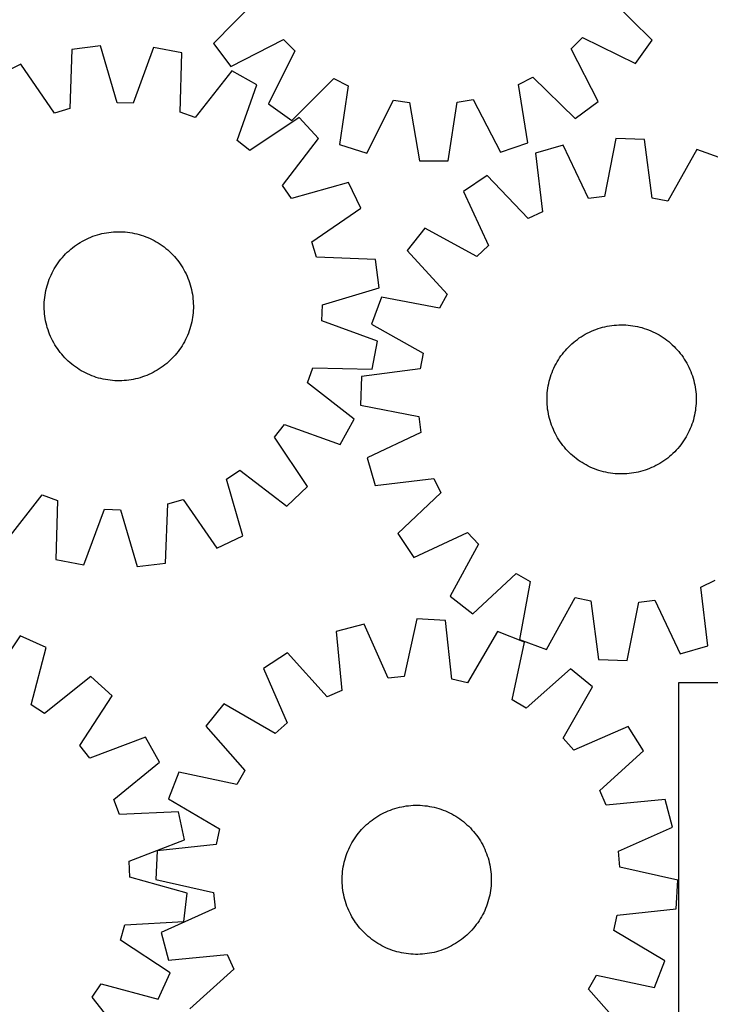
# Model space of a CAD drawing. Header units: millimetres. Extents: x 7 to 1493, y 7 to 2993.
# Tile 8 of 10: x 752 to 1123, y 2186 to 2714. Entities that reach past the tile are written whole.
import ezdxf

# ---------------------------------------------------------------- set-up
doc = ezdxf.new("R2010")
doc.units = ezdxf.units.MM
doc.layers.add('CUT', color=7, linetype='CONTINUOUS', true_color=0x000000)

msp = doc.modelspace()

# ---------------------------------------------------------------- linework, layer by layer
at = {"layer": 'CUT'}
for p, q in [((1091.656366, 2703.191729), (1069.158596, 2725.61549)), ((878.610359, 2724.250235), (856.436209, 2701.506405)), ((1048.199849, 2698.634056), (1054.219231, 2704.740317)), ((1054.219231, 2704.740317), (1082.702088, 2690.679677)), ((795.699729, 2700.170016), (780.434582, 2698.244962)), ((804.723218, 2669.714288), (795.699729, 2700.170016)), ((824.224298, 2699.267368), (813.293272, 2669.443092)), ((839.33719, 2696.381013), (824.224298, 2699.267368)), ((856.436209, 2701.506405), (865.568853, 2689.123943)), ((865.568853, 2689.123943), (893.847311, 2703.591271)), ((893.847311, 2703.591271), (899.953571, 2697.57189)), ((1082.702088, 2690.679677), (1091.656366, 2703.191729)), ((780.434582, 2698.244962), (779.254766, 2666.502517)), ((838.507701, 2664.627483), (839.33719, 2696.381013)), ((899.953571, 2697.57189), (885.892932, 2669.089032)), ((1062.667177, 2670.355598), (1048.199849, 2698.634056)), ((753.02717, 2690.288855), (739.104027, 2683.74083)), ((771.020357, 2664.112148), (753.02717, 2690.288855)), ((866.186733, 2686.707967), (846.574502, 2661.721268)), ((879.668015, 2679.29274), (866.186733, 2686.707967)), ((1019.929175, 2679.449796), (1027.540885, 2683.397104)), ((1027.540885, 2683.397104), (1050.284716, 2661.222954)), ((869.066744, 2649.349664), (879.668015, 2679.29274)), ((898.404984, 2660.134754), (920.828745, 2682.632524)), ((920.828745, 2682.632524), (928.496235, 2678.794691)), ((928.496235, 2678.794691), (923.925459, 2647.360907)), ((1024.949897, 2648.084735), (1019.929175, 2679.449796)), ((813.293272, 2669.443092), (804.723218, 2669.714288)), ((885.892932, 2669.089032), (898.404984, 2660.134754)), ((938.592152, 2642.711319), (952.966223, 2671.037293)), ((952.966223, 2671.037293), (961.444395, 2669.756681)), ((961.444395, 2669.756681), (966.810902, 2638.448929)), ((982.196557, 2638.559165), (987.113904, 2669.9406)), ((987.113904, 2669.9406), (995.572855, 2671.342565)), ((995.572855, 2671.342565), (1010.351334, 2643.225465)), ((1050.284716, 2661.222954), (1062.667177, 2670.355598)), ((779.254766, 2666.502517), (771.020357, 2664.112148)), ((846.574502, 2661.721268), (838.507701, 2664.627483)), ((902.214313, 2661.796161), (875.840658, 2644.092911)), ((912.744343, 2650.577916), (902.214313, 2661.796161)), ((875.840658, 2644.092911), (869.066744, 2649.349664)), ((893.409015, 2625.376332), (912.744343, 2650.577916)), ((923.925459, 2647.360907), (938.592152, 2642.711319)), ((1010.351334, 2643.225465), (1024.949897, 2648.084735)), ((1043.824127, 2646.986837), (1029.041949, 2642.718611)), ((1057.459859, 2618.298136), (1043.824127, 2646.986837)), ((1072.143791, 2650.517056), (1065.96835, 2619.358772)), ((1087.521432, 2650.008436), (1072.143791, 2650.517056)), ((1091.624488, 2618.510187), (1087.521432, 2650.008436)), ((1029.041949, 2642.718611), (1032.797195, 2611.177006)), ((1115.545931, 2644.614616), (1100.044299, 2616.889642)), ((1130.013765, 2639.378937), (1115.545931, 2644.614616)), ((966.810902, 2638.448929), (982.196557, 2638.559165)), ((1003.199245, 2630.609916), (990.459512, 2621.982648)), ((1025.032893, 2607.539013), (1003.199245, 2630.609916)), ((898.226965, 2618.283608), (893.409015, 2625.376332)), ((928.780406, 2626.970492), (898.226965, 2618.283608)), ((935.328431, 2613.047349), (928.780406, 2626.970492)), ((990.459512, 2621.982648), (1003.777856, 2593.145233)), ((1065.96835, 2619.358772), (1057.459859, 2618.298136)), ((1100.044299, 2616.889642), (1091.624488, 2618.510187)), ((909.151724, 2595.054162), (935.328431, 2613.047349)), ((1032.797195, 2611.177006), (1025.032893, 2607.539013)), ((791.720551, 2598.048143), (792.906245, 2598.464239)), ((792.906245, 2598.464239), (794.104424, 2598.842886)), ((794.104424, 2598.842886), (795.313906, 2599.18371)), ((795.313906, 2599.18371), (796.533496, 2599.486376)), ((796.533496, 2599.486376), (797.761992, 2599.750584)), ((797.761992, 2599.750584), (798.99818, 2599.976073)), ((798.99818, 2599.976073), (800.240841, 2600.162622)), ((800.240841, 2600.162622), (801.488748, 2600.310045)), ((801.488748, 2600.310045), (802.740671, 2600.418198)), ((802.740671, 2600.418198), (803.995373, 2600.486974)), ((803.995373, 2600.486974), (805.251616, 2600.516305)), ((805.251616, 2600.516305), (806.50816, 2600.506162)), ((806.50816, 2600.506162), (807.763766, 2600.456555)), ((807.763766, 2600.456555), (809.017194, 2600.367533)), ((809.017194, 2600.367533), (810.267207, 2600.239183)), ((810.267207, 2600.239183), (811.512572, 2600.071633)), ((811.512572, 2600.071633), (812.75206, 2599.865048)), ((812.75206, 2599.865048), (813.984447, 2599.619632)), ((813.984447, 2599.619632), (815.208517, 2599.335626)), ((815.208517, 2599.335626), (816.423062, 2599.013312)), ((816.423062, 2599.013312), (817.626884, 2598.653007)), ((817.626884, 2598.653007), (818.818794, 2598.255066)), ((969.623433, 2602.48076), (960.1732, 2590.338946)), ((997.517768, 2587.285996), (969.623433, 2602.48076)), ((781.799223, 2592.697679), (782.821751, 2593.428051)), ((782.821751, 2593.428051), (783.866716, 2594.125945)), ((783.866716, 2594.125945), (784.933086, 2594.790671)), ((784.933086, 2594.790671), (786.01981, 2595.421574)), ((786.01981, 2595.421574), (787.125815, 2596.01803)), ((787.125815, 2596.01803), (788.250009, 2596.579452)), ((788.250009, 2596.579452), (789.391284, 2597.105284)), ((789.391284, 2597.105284), (790.548511, 2597.595009)), ((790.548511, 2597.595009), (791.720551, 2598.048143)), ((818.818794, 2598.255066), (819.997617, 2597.819884)), ((819.997617, 2597.819884), (821.162189, 2597.347888)), ((821.162189, 2597.347888), (822.31136, 2596.839545)), ((822.31136, 2596.839545), (823.443996, 2596.295356)), ((823.443996, 2596.295356), (824.558981, 2595.71586)), ((824.558981, 2595.71586), (825.655213, 2595.101626)), ((825.655213, 2595.101626), (826.73161, 2594.453262)), ((826.73161, 2594.453262), (827.78711, 2593.771408)), ((827.78711, 2593.771408), (828.820673, 2593.056736)), ((911.542094, 2586.819753), (909.151724, 2595.054162)), ((776.19007, 2587.675907), (777.057628, 2588.584945)), ((777.057628, 2588.584945), (777.953311, 2589.466284)), ((777.953311, 2589.466284), (778.876236, 2590.319053)), ((778.876236, 2590.319053), (779.825492, 2591.142413)), ((779.825492, 2591.142413), (780.800142, 2591.935549)), ((780.800142, 2591.935549), (781.799223, 2592.697679)), ((828.820673, 2593.056736), (829.831276, 2592.309952)), ((829.831276, 2592.309952), (830.817925, 2591.531792)), ((830.817925, 2591.531792), (831.779643, 2590.723025)), ((831.779643, 2590.723025), (832.715483, 2589.884449)), ((832.715483, 2589.884449), (833.624521, 2589.016891)), ((833.624521, 2589.016891), (834.50586, 2588.121208)), ((834.50586, 2588.121208), (835.35863, 2587.198283)), ((960.1732, 2590.338946), (981.750949, 2567.02853)), ((1003.777856, 2593.145233), (997.517768, 2587.285996)), ((771.621257, 2581.692033), (772.303111, 2582.747534)), ((772.303111, 2582.747534), (773.017783, 2583.781096)), ((773.017783, 2583.781096), (773.764567, 2584.7917)), ((773.764567, 2584.7917), (774.542727, 2585.778348)), ((774.542727, 2585.778348), (775.351494, 2586.740067)), ((775.351494, 2586.740067), (776.19007, 2587.675907)), ((835.35863, 2587.198283), (836.181989, 2586.249027)), ((836.181989, 2586.249027), (836.975125, 2585.274377)), ((836.975125, 2585.274377), (837.737256, 2584.275296)), ((837.737256, 2584.275296), (838.467628, 2583.252768)), ((838.467628, 2583.252768), (839.165521, 2582.207803)), ((943.284538, 2585.639937), (911.542094, 2586.819753)), ((945.209592, 2570.37479), (943.284538, 2585.639937)), ((769.234974, 2577.271783), (769.779163, 2578.40442)), ((769.779163, 2578.40442), (770.358659, 2579.519404)), ((770.358659, 2579.519404), (770.972893, 2580.615636)), ((770.972893, 2580.615636), (771.621257, 2581.692033)), ((839.165521, 2582.207803), (839.830247, 2581.141433)), ((839.830247, 2581.141433), (840.46115, 2580.054709)), ((840.46115, 2580.054709), (841.057606, 2578.948704)), ((841.057606, 2578.948704), (841.619028, 2577.82451)), ((841.619028, 2577.82451), (842.144861, 2576.683235)), ((767.061207, 2571.383486), (767.421512, 2572.587308)), ((767.421512, 2572.587308), (767.819453, 2573.779218)), ((767.819453, 2573.779218), (768.254635, 2574.958041)), ((768.254635, 2574.958041), (768.726631, 2576.122612)), ((768.726631, 2576.122612), (769.234974, 2577.271783)), ((842.144861, 2576.683235), (842.634586, 2575.526008)), ((842.634586, 2575.526008), (843.08772, 2574.353968)), ((843.08772, 2574.353968), (843.503816, 2573.168274)), ((843.503816, 2573.168274), (843.882462, 2571.970095)), ((766.002886, 2566.472996), (766.209471, 2567.712483)), ((766.209471, 2567.712483), (766.454887, 2568.94487)), ((766.454887, 2568.94487), (766.738893, 2570.16894)), ((766.738893, 2570.16894), (767.061207, 2571.383486)), ((843.882462, 2571.970095), (844.223287, 2570.760613)), ((844.223287, 2570.760613), (844.525952, 2569.541023)), ((844.525952, 2569.541023), (844.79016, 2568.312527)), ((844.79016, 2568.312527), (845.015649, 2567.076339)), ((845.015649, 2567.076339), (845.202198, 2565.833678)), ((914.753864, 2561.351301), (945.209592, 2570.37479)), ((981.750949, 2567.02853), (977.607855, 2559.52159)), ((765.558214, 2560.212039), (765.568357, 2561.468584)), ((765.568357, 2561.468584), (765.617964, 2562.724189)), ((765.617964, 2562.724189), (765.706986, 2563.977618)), ((765.706986, 2563.977618), (765.835336, 2565.227631)), ((765.835336, 2565.227631), (766.002886, 2566.472996)), ((845.202198, 2565.833678), (845.349622, 2564.585771)), ((845.349622, 2564.585771), (845.457775, 2563.333848)), ((845.457775, 2563.333848), (845.526551, 2562.079146)), ((845.526551, 2562.079146), (845.555882, 2560.822903)), ((946.383326, 2565.352846), (941.147647, 2550.885012)), ((977.607855, 2559.52159), (946.383326, 2565.352846)), ((765.587545, 2558.955796), (765.558214, 2560.212039)), ((765.656321, 2557.701094), (765.587545, 2558.955796)), ((765.764474, 2556.449172), (765.656321, 2557.701094)), ((765.911897, 2555.201264), (765.764474, 2556.449172)), ((845.407109, 2557.057325), (845.27876, 2555.807312)), ((845.496131, 2558.310753), (845.407109, 2557.057325)), ((845.545738, 2559.566359), (845.496131, 2558.310753)), ((845.555882, 2560.822903), (845.545738, 2559.566359)), ((914.482668, 2552.781247), (914.753864, 2561.351301)), ((766.098446, 2553.958603), (765.911897, 2555.201264)), ((766.323935, 2552.722415), (766.098446, 2553.958603)), ((766.588143, 2551.49392), (766.323935, 2552.722415)), ((766.890809, 2550.274329), (766.588143, 2551.49392)), ((844.659208, 2552.090072), (844.375203, 2550.866002)), ((844.904625, 2553.322459), (844.659208, 2552.090072)), ((845.11121, 2554.561947), (844.904625, 2553.322459)), ((845.27876, 2555.807312), (845.11121, 2554.561947)), ((944.306944, 2541.850221), (914.482668, 2552.781247)), ((767.231633, 2549.064848), (766.890809, 2550.274329)), ((767.61028, 2547.866669), (767.231633, 2549.064848)), ((768.026376, 2546.680974), (767.61028, 2547.866669)), ((768.47951, 2545.508935), (768.026376, 2546.680974)), ((842.85946, 2546.076902), (842.387464, 2544.91233)), ((843.294643, 2547.255725), (842.85946, 2546.076902)), ((843.692583, 2548.447635), (843.294643, 2547.255725)), ((844.052888, 2549.651457), (843.692583, 2548.447635)), ((844.375203, 2550.866002), (844.052888, 2549.651457)), ((941.147647, 2550.885012), (968.87262, 2535.38338)), ((1055.724259, 2545.482662), (1056.831116, 2546.077537)), ((1056.831116, 2546.077537), (1057.956111, 2546.637351)), ((1057.956111, 2546.637351), (1059.098135, 2547.161552)), ((1059.098135, 2547.161552), (1060.256062, 2547.649623)), ((1060.256062, 2547.649623), (1061.428748, 2548.101081)), ((1061.428748, 2548.101081), (1062.615036, 2548.515482)), ((1062.615036, 2548.515482), (1063.813755, 2548.892416)), ((1063.813755, 2548.892416), (1065.023722, 2549.231511)), ((1065.023722, 2549.231511), (1066.243744, 2549.532434)), ((1066.243744, 2549.532434), (1067.472616, 2549.794885)), ((1067.472616, 2549.794885), (1068.709125, 2550.018608)), ((1068.709125, 2550.018608), (1069.952051, 2550.20338)), ((1069.952051, 2550.20338), (1071.200168, 2550.34902)), ((1071.200168, 2550.34902), (1072.452244, 2550.455384)), ((1072.452244, 2550.455384), (1073.707043, 2550.522366)), ((1073.707043, 2550.522366), (1074.963327, 2550.549902)), ((1074.963327, 2550.549902), (1076.219855, 2550.537963)), ((1076.219855, 2550.537963), (1077.475389, 2550.486561)), ((1077.475389, 2550.486561), (1078.728688, 2550.395747)), ((1078.728688, 2550.395747), (1079.978517, 2550.265612)), ((1079.978517, 2550.265612), (1081.223641, 2550.096282)), ((1081.223641, 2550.096282), (1082.462832, 2549.887925)), ((1082.462832, 2549.887925), (1083.694867, 2549.640748)), ((1083.694867, 2549.640748), (1084.91853, 2549.354993)), ((1084.91853, 2549.354993), (1086.132613, 2549.030943)), ((1086.132613, 2549.030943), (1087.335919, 2548.668918)), ((1087.335919, 2548.668918), (1088.52726, 2548.269274)), ((1088.52726, 2548.269274), (1089.705459, 2547.832407)), ((1089.705459, 2547.832407), (1090.869355, 2547.358748)), ((1090.869355, 2547.358748), (1092.017798, 2546.848763)), ((1092.017798, 2546.848763), (1093.149656, 2546.302956)), ((1093.149656, 2546.302956), (1094.263811, 2545.721866)), ((1094.263811, 2545.721866), (1095.359164, 2545.106067)), ((768.969235, 2544.351707), (768.47951, 2545.508935)), ((769.495067, 2543.210433), (768.969235, 2544.351707)), ((770.056489, 2542.086239), (769.495067, 2543.210433)), ((770.652945, 2540.980234), (770.056489, 2542.086239)), ((771.283848, 2539.89351), (770.652945, 2540.980234)), ((840.141203, 2540.419306), (839.492839, 2539.342909)), ((840.755436, 2541.515538), (840.141203, 2540.419306)), ((841.334933, 2542.630523), (840.755436, 2541.515538)), ((841.879121, 2543.763159), (841.334933, 2542.630523)), ((842.387464, 2544.91233), (841.879121, 2543.763159)), ((941.42059, 2526.737329), (944.306944, 2541.850221)), ((1047.649257, 2539.538907), (1048.5734, 2540.390357)), ((1048.5734, 2540.390357), (1049.523831, 2541.212359)), ((1049.523831, 2541.212359), (1050.499614, 2542.004101)), ((1050.499614, 2542.004101), (1051.499784, 2542.764802)), ((1051.499784, 2542.764802), (1052.523354, 2543.493713)), ((1052.523354, 2543.493713), (1053.569315, 2544.190112)), ((1053.569315, 2544.190112), (1054.636635, 2544.853313)), ((1054.636635, 2544.853313), (1055.724259, 2545.482662)), ((1095.359164, 2545.106067), (1096.434633, 2544.456165)), ((1096.434633, 2544.456165), (1097.489158, 2543.772803)), ((1097.489158, 2543.772803), (1098.521698, 2543.056655)), ((1098.521698, 2543.056655), (1099.531233, 2542.308427)), ((1099.531233, 2542.308427), (1100.516768, 2541.528858)), ((1100.516768, 2541.528858), (1101.47733, 2540.718717)), ((1101.47733, 2540.718717), (1102.411971, 2539.878804)), ((771.948574, 2538.82714), (771.283848, 2539.89351)), ((772.646467, 2537.782175), (771.948574, 2538.82714)), ((773.37684, 2536.759647), (772.646467, 2537.782175)), ((774.13897, 2535.760565), (773.37684, 2536.759647)), ((774.932106, 2534.785916), (774.13897, 2535.760565)), ((836.571369, 2535.256594), (835.762602, 2534.294876)), ((837.349528, 2536.243243), (836.571369, 2535.256594)), ((838.096313, 2537.253846), (837.349528, 2536.243243)), ((838.810984, 2538.287409), (838.096313, 2537.253846)), ((839.492839, 2539.342909), (838.810984, 2538.287409)), ((968.87262, 2535.38338), (967.252076, 2526.96357)), ((1043.453836, 2534.870315), (1044.233405, 2535.85585)), ((1044.233405, 2535.85585), (1045.043546, 2536.816411)), ((1045.043546, 2536.816411), (1045.883459, 2537.751052)), ((1045.883459, 2537.751052), (1046.752315, 2538.658849)), ((1046.752315, 2538.658849), (1047.649257, 2539.538907)), ((1102.411971, 2539.878804), (1103.319768, 2539.009948)), ((1103.319768, 2539.009948), (1104.199826, 2538.113006)), ((1104.199826, 2538.113006), (1105.051276, 2537.188863)), ((1105.051276, 2537.188863), (1105.873277, 2536.238431)), ((1105.873277, 2536.238431), (1106.66502, 2535.262649)), ((1106.66502, 2535.262649), (1107.425721, 2534.262479)), ((775.755465, 2533.83666), (774.932106, 2534.785916)), ((776.608235, 2532.913735), (775.755465, 2533.83666)), ((777.489574, 2532.018052), (776.608235, 2532.913735)), ((778.398612, 2531.150494), (777.489574, 2532.018052)), ((779.334452, 2530.311917), (778.398612, 2531.150494)), ((780.296171, 2529.50315), (779.334452, 2530.311917)), ((831.288603, 2529.89253), (830.313954, 2529.099394)), ((832.237859, 2530.715889), (831.288603, 2529.89253)), ((833.160784, 2531.568659), (832.237859, 2530.715889)), ((834.056467, 2532.449998), (833.160784, 2531.568659)), ((834.924025, 2533.359036), (834.056467, 2532.449998)), ((835.762602, 2534.294876), (834.924025, 2533.359036)), ((1040.040397, 2529.602892), (1040.656196, 2530.698245)), ((1040.656196, 2530.698245), (1041.306098, 2531.773715)), ((1041.306098, 2531.773715), (1041.98946, 2532.82824)), ((1041.98946, 2532.82824), (1042.705608, 2533.860779)), ((1042.705608, 2533.860779), (1043.453836, 2534.870315)), ((1107.425721, 2534.262479), (1108.154631, 2533.238909)), ((1108.154631, 2533.238909), (1108.851031, 2532.192948)), ((1108.851031, 2532.192948), (1109.514232, 2531.125628)), ((1109.514232, 2531.125628), (1110.143581, 2530.038004)), ((1110.143581, 2530.038004), (1110.738456, 2528.931147)), ((781.282819, 2528.724991), (780.296171, 2529.50315)), ((782.293423, 2527.978206), (781.282819, 2528.724991)), ((783.326985, 2527.263535), (782.293423, 2527.978206)), ((784.382486, 2526.58168), (783.326985, 2527.263535)), ((785.458883, 2525.933316), (784.382486, 2526.58168)), ((786.555115, 2525.319083), (785.458883, 2525.933316)), ((787.670099, 2524.739586), (786.555115, 2525.319083)), ((788.802736, 2524.195398), (787.670099, 2524.739586)), ((823.98828, 2525.016913), (822.864086, 2524.455491)), ((825.094285, 2525.613369), (823.98828, 2525.016913)), ((826.181009, 2526.244271), (825.094285, 2525.613369)), ((827.247379, 2526.908998), (826.181009, 2526.244271)), ((828.292344, 2527.606891), (827.247379, 2526.908998)), ((829.314872, 2528.337263), (828.292344, 2527.606891)), ((830.313954, 2529.099394), (829.314872, 2528.337263)), ((906.760844, 2519.500017), (909.667059, 2527.566818)), ((909.667059, 2527.566818), (941.42059, 2526.737329)), ((967.252076, 2526.96357), (935.753827, 2522.860514)), ((1037.492988, 2523.866341), (1037.929856, 2525.04454)), ((1037.929856, 2525.04454), (1038.403515, 2526.208436)), ((1038.403515, 2526.208436), (1038.9135, 2527.35688)), ((1038.9135, 2527.35688), (1039.459307, 2528.488737)), ((1039.459307, 2528.488737), (1040.040397, 2529.602892)), ((1110.738456, 2528.931147), (1111.29827, 2527.806152)), ((1111.29827, 2527.806152), (1111.822471, 2526.664127)), ((1111.822471, 2526.664127), (1112.310542, 2525.506201)), ((1112.310542, 2525.506201), (1112.762, 2524.333515)), ((789.951907, 2523.687055), (788.802736, 2524.195398)), ((791.116478, 2523.215059), (789.951907, 2523.687055)), ((792.295301, 2522.779876), (791.116478, 2523.215059)), ((793.487211, 2522.381936), (792.295301, 2522.779876)), ((794.691033, 2522.021631), (793.487211, 2522.381936)), ((795.905579, 2521.699316), (794.691033, 2522.021631)), ((797.129649, 2521.415311), (795.905579, 2521.699316)), ((798.362036, 2521.169894), (797.129649, 2521.415311)), ((799.601523, 2520.963309), (798.362036, 2521.169894)), ((800.846888, 2520.795759), (799.601523, 2520.963309)), ((802.096901, 2520.66741), (800.846888, 2520.795759)), ((803.350329, 2520.578388), (802.096901, 2520.66741)), ((804.605935, 2520.528781), (803.350329, 2520.578388)), ((805.86248, 2520.518637), (804.605935, 2520.528781)), ((807.118723, 2520.547968), (805.86248, 2520.518637)), ((808.373425, 2520.616744), (807.118723, 2520.547968)), ((809.625347, 2520.724897), (808.373425, 2520.616744)), ((810.873255, 2520.872321), (809.625347, 2520.724897)), ((812.115916, 2521.05887), (810.873255, 2520.872321)), ((813.352104, 2521.284359), (812.115916, 2521.05887)), ((814.580599, 2521.548567), (813.352104, 2521.284359)), ((815.80019, 2521.851232), (814.580599, 2521.548567)), ((817.009671, 2522.192056), (815.80019, 2521.851232)), ((818.20785, 2522.570703), (817.009671, 2522.192056)), ((819.393545, 2522.986799), (818.20785, 2522.570703)), ((820.565584, 2523.439933), (819.393545, 2522.986799)), ((821.722812, 2523.929658), (820.565584, 2523.439933)), ((822.864086, 2524.455491), (821.722812, 2523.929658)), ((931.747543, 2499.887786), (906.760844, 2519.500017)), ((935.753827, 2522.860514), (935.245207, 2507.482872)), ((1036.121515, 2519.033948), (1036.40727, 2520.257611)), ((1036.40727, 2520.257611), (1036.73132, 2521.471695)), ((1036.73132, 2521.471695), (1037.093345, 2522.675)), ((1037.093345, 2522.675), (1037.492988, 2523.866341)), ((1112.762, 2524.333515), (1113.176401, 2523.147227)), ((1113.176401, 2523.147227), (1113.553335, 2521.948508)), ((1113.553335, 2521.948508), (1113.89243, 2520.738541)), ((1113.89243, 2520.738541), (1114.193352, 2519.518519)), ((1114.193352, 2519.518519), (1114.455804, 2518.289647)), ((1035.275702, 2512.81447), (1035.366516, 2514.06777)), ((1035.366516, 2514.06777), (1035.496651, 2515.317598)), ((1035.496651, 2515.317598), (1035.665981, 2516.562722)), ((1035.665981, 2516.562722), (1035.874337, 2517.801913)), ((1035.874337, 2517.801913), (1036.121515, 2519.033948)), ((1114.455804, 2518.289647), (1114.679526, 2517.053138)), ((1114.679526, 2517.053138), (1114.864299, 2515.810212)), ((1114.864299, 2515.810212), (1115.009939, 2514.562095)), ((1115.009939, 2514.562095), (1115.116302, 2513.310019)), ((1035.212361, 2510.302408), (1035.2243, 2511.558937)), ((1035.239897, 2509.046124), (1035.212361, 2510.302408)), ((1035.2243, 2511.558937), (1035.275702, 2512.81447)), ((1035.306879, 2507.791325), (1035.239897, 2509.046124)), ((1115.116302, 2513.310019), (1115.183285, 2512.05522)), ((1115.198881, 2509.542408), (1115.14748, 2508.286874)), ((1115.183285, 2512.05522), (1115.21082, 2510.798936)), ((1115.21082, 2510.798936), (1115.198881, 2509.542408)), ((935.245207, 2507.482872), (966.403491, 2501.307432)), ((1035.413243, 2506.53925), (1035.306879, 2507.791325)), ((1035.558883, 2505.291133), (1035.413243, 2506.53925)), ((1035.743655, 2504.048206), (1035.558883, 2505.291133)), ((1035.967378, 2502.811697), (1035.743655, 2504.048206)), ((1114.757201, 2504.538622), (1114.548844, 2503.299431)), ((1114.92653, 2505.783746), (1114.757201, 2504.538622)), ((1115.056666, 2507.033575), (1114.92653, 2505.783746)), ((1115.14748, 2508.286874), (1115.056666, 2507.033575)), ((924.332317, 2486.406504), (931.747543, 2499.887786)), ((966.403491, 2501.307432), (967.464127, 2492.79894)), ((1036.229829, 2501.582825), (1035.967378, 2502.811697)), ((1036.530751, 2500.362804), (1036.229829, 2501.582825)), ((1036.869847, 2499.152836), (1036.530751, 2500.362804)), ((1037.246781, 2497.954117), (1036.869847, 2499.152836)), ((1113.329837, 2498.426344), (1112.930193, 2497.235003)), ((1113.691862, 2499.629649), (1113.329837, 2498.426344)), ((1114.015912, 2500.843733), (1113.691862, 2499.629649)), ((1114.301667, 2502.067396), (1114.015912, 2500.843733)), ((1114.548844, 2503.299431), (1114.301667, 2502.067396)), ((889.132487, 2490.233861), (894.389241, 2497.007775)), ((894.389241, 2497.007775), (924.332317, 2486.406504)), ((1037.661181, 2496.767829), (1037.246781, 2497.954117)), ((1038.11264, 2495.595143), (1037.661181, 2496.767829)), ((1038.60071, 2494.437217), (1038.11264, 2495.595143)), ((1039.124912, 2493.295192), (1038.60071, 2494.437217)), ((1039.684726, 2492.170197), (1039.124912, 2493.295192)), ((1111.509682, 2493.744465), (1110.963875, 2492.612607)), ((1112.019666, 2494.892908), (1111.509682, 2493.744465)), ((1112.493326, 2496.056804), (1112.019666, 2494.892908)), ((1112.930193, 2497.235003), (1112.493326, 2496.056804)), ((906.835738, 2463.860206), (889.132487, 2490.233861)), ((967.464127, 2492.79894), (938.775426, 2479.163208)), ((1040.279601, 2491.063341), (1039.684726, 2492.170197)), ((1040.90895, 2489.975716), (1040.279601, 2491.063341)), ((1041.572151, 2488.908397), (1040.90895, 2489.975716)), ((1042.26855, 2487.862435), (1041.572151, 2488.908397)), ((1042.99746, 2486.838865), (1042.26855, 2487.862435)), ((1108.433722, 2488.273105), (1107.717573, 2487.240565)), ((1109.117084, 2489.32763), (1108.433722, 2488.273105)), ((1109.766986, 2490.403099), (1109.117084, 2489.32763)), ((1110.382785, 2491.498452), (1109.766986, 2490.403099)), ((1110.963875, 2492.612607), (1110.382785, 2491.498452)), ((1043.758162, 2485.838695), (1042.99746, 2486.838865)), ((1044.549904, 2484.862913), (1043.758162, 2485.838695)), ((1045.371906, 2483.912481), (1044.549904, 2484.862913)), ((1046.223356, 2482.988338), (1045.371906, 2483.912481)), ((1047.103414, 2482.091396), (1046.223356, 2482.988338)), ((1103.670867, 2482.442495), (1102.773924, 2481.562437)), ((1104.539723, 2483.350292), (1103.670867, 2482.442495)), ((1105.379636, 2484.284933), (1104.539723, 2483.350292)), ((1106.189776, 2485.245495), (1105.379636, 2484.284933)), ((1106.969345, 2486.231029), (1106.189776, 2485.245495)), ((1107.717573, 2487.240565), (1106.969345, 2486.231029)), ((938.775426, 2479.163208), (943.043652, 2464.38103)), ((1048.011211, 2481.22254), (1047.103414, 2482.091396)), ((1048.945851, 2480.382627), (1048.011211, 2481.22254)), ((1049.906413, 2479.572486), (1048.945851, 2480.382627)), ((1050.891948, 2478.792917), (1049.906413, 2479.572486)), ((1051.901484, 2478.04469), (1050.891948, 2478.792917)), ((1052.934023, 2477.328541), (1051.901484, 2478.04469)), ((1053.988548, 2476.645179), (1052.934023, 2477.328541)), ((1097.899827, 2477.607632), (1096.853866, 2476.911232)), ((1098.923398, 2478.336542), (1097.899827, 2477.607632)), ((1099.923568, 2479.097243), (1098.923398, 2478.336542)), ((1100.89935, 2479.888986), (1099.923568, 2479.097243)), ((1101.849782, 2480.710987), (1100.89935, 2479.888986)), ((1102.773924, 2481.562437), (1101.849782, 2480.710987)), ((863.323184, 2467.847554), (870.415908, 2472.665504)), ((870.415908, 2472.665504), (895.617493, 2453.330176)), ((1055.064018, 2475.995277), (1053.988548, 2476.645179)), ((1056.159371, 2475.379478), (1055.064018, 2475.995277)), ((1057.273526, 2474.798388), (1056.159371, 2475.379478)), ((1058.405383, 2474.252581), (1057.273526, 2474.798388)), ((1059.553827, 2473.742597), (1058.405383, 2474.252581)), ((1060.717723, 2473.268937), (1059.553827, 2473.742597)), ((1061.895922, 2472.83207), (1060.717723, 2473.268937)), ((1063.087262, 2472.432426), (1061.895922, 2472.83207)), ((1064.290568, 2472.070401), (1063.087262, 2472.432426)), ((1065.504652, 2471.746351), (1064.290568, 2472.070401)), ((1066.728314, 2471.460596), (1065.504652, 2471.746351)), ((1085.399459, 2471.869833), (1084.179438, 2471.568911)), ((1086.609427, 2472.208928), (1085.399459, 2471.869833)), ((1087.808146, 2472.585862), (1086.609427, 2472.208928)), ((1088.994434, 2473.000263), (1087.808146, 2472.585862)), ((1090.16712, 2473.451721), (1088.994434, 2473.000263)), ((1091.325046, 2473.939792), (1090.16712, 2473.451721)), ((1092.467071, 2474.463993), (1091.325046, 2473.939792)), ((1093.592066, 2475.023807), (1092.467071, 2474.463993)), ((1094.698922, 2475.618682), (1093.592066, 2475.023807)), ((1095.786547, 2476.248031), (1094.698922, 2475.618682)), ((1096.853866, 2476.911232), (1095.786547, 2476.248031)), ((872.010068, 2437.294113), (863.323184, 2467.847554)), ((943.043652, 2464.38103), (974.585257, 2468.136276)), ((974.585257, 2468.136276), (978.22325, 2460.371975)), ((1067.960349, 2471.213419), (1066.728314, 2471.460596)), ((1069.19954, 2471.005062), (1067.960349, 2471.213419)), ((1070.444665, 2470.835733), (1069.19954, 2471.005062)), ((1071.694493, 2470.705597), (1070.444665, 2470.835733)), ((1072.947793, 2470.614783), (1071.694493, 2470.705597)), ((1074.203326, 2470.563382), (1072.947793, 2470.614783)), ((1075.459855, 2470.551443), (1074.203326, 2470.563382)), ((1076.716139, 2470.578978), (1075.459855, 2470.551443)), ((1077.970938, 2470.645961), (1076.716139, 2470.578978)), ((1079.223013, 2470.752324), (1077.970938, 2470.645961)), ((1080.47113, 2470.897964), (1079.223013, 2470.752324)), ((1081.714057, 2471.082737), (1080.47113, 2470.897964)), ((1082.950566, 2471.306459), (1081.714057, 2471.082737)), ((1084.179438, 2471.568911), (1082.950566, 2471.306459)), ((895.617493, 2453.330176), (906.835738, 2463.860206)), ((744.927362, 2434.326976), (764.539593, 2459.313675)), ((764.539593, 2459.313675), (772.606395, 2456.40746)), ((772.606395, 2456.40746), (771.776906, 2424.653929)), ((831.859329, 2454.532425), (840.093739, 2456.922795)), ((840.093739, 2456.922795), (858.086925, 2430.746088)), ((978.22325, 2460.371975), (955.152347, 2438.538326)), ((786.889798, 2421.767575), (797.820823, 2451.591851)), ((797.820823, 2451.591851), (806.390877, 2451.320655)), ((806.390877, 2451.320655), (815.414367, 2420.864927)), ((830.679514, 2422.789981), (831.859329, 2454.532425)), ((858.086925, 2430.746088), (872.010068, 2437.294113)), ((955.152347, 2438.538326), (963.779615, 2425.798594)), ((963.779615, 2425.798594), (992.61703, 2439.116937)), ((992.61703, 2439.116937), (998.476267, 2432.856849)), ((998.476267, 2432.856849), (983.281503, 2404.962515)), ((771.776906, 2424.653929), (786.889798, 2421.767575)), ((815.414367, 2420.864927), (830.679514, 2422.789981)), ((995.423317, 2395.512281), (1018.733733, 2417.09003)), ((1018.733733, 2417.09003), (1026.240673, 2412.946936)), ((1026.240673, 2412.946936), (1020.409417, 2381.722408)), ((1117.625987, 2409.924338), (1125.390288, 2413.562331)), ((1121.381233, 2378.382733), (1117.625987, 2409.924338)), ((983.281503, 2404.962515), (995.423317, 2395.512281)), ((1034.877251, 2376.486728), (1050.378883, 2404.211702)), ((1050.378883, 2404.211702), (1058.798693, 2402.591157)), ((1058.798693, 2402.591157), (1062.901749, 2371.092909)), ((1078.279391, 2370.584288), (1084.454831, 2401.742573)), ((1084.454831, 2401.742573), (1092.963322, 2402.803208)), ((1092.963322, 2402.803208), (1106.599055, 2374.114507)), ((965.479688, 2392.867968), (958.591835, 2361.859385)), ((980.841635, 2392.007082), (965.479688, 2392.867968)), ((937.086561, 2389.987659), (922.210453, 2386.059307)), ((950.061273, 2360.994011), (937.086561, 2389.987659)), ((984.221789, 2360.423078), (980.841635, 2392.007082)), ((752.602339, 2383.814761), (735.070492, 2357.326856)), ((766.638057, 2377.511654), (752.602339, 2383.814761)), ((922.210453, 2386.059307), (925.241895, 2354.439929)), ((1008.735167, 2385.97246), (992.602251, 2358.610008)), ((1023.079219, 2380.406606), (1008.735167, 2385.97246)), ((758.487758, 2346.810719), (766.638057, 2377.511654)), ((1016.533943, 2349.323908), (1023.079219, 2380.406606)), ((1020.409417, 2381.722408), (1034.877251, 2376.486728)), ((1106.599055, 2374.114507), (1121.381233, 2378.382733)), ((896.097049, 2374.546012), (883.162957, 2366.212957)), ((917.396263, 2350.980821), (896.097049, 2374.546012)), ((883.162957, 2366.212957), (895.816955, 2337.077908)), ((1062.901749, 2371.092909), (1078.279391, 2370.584288)), ((790.522788, 2361.891619), (765.663798, 2342.117764)), ((801.923782, 2351.559733), (790.522788, 2361.891619)), ((958.591835, 2361.859385), (950.061273, 2360.994011)), ((1047.742744, 2366.047764), (1023.943967, 2345.009871)), ((1059.664805, 2356.321767), (1047.742744, 2366.047764)), ((992.602251, 2358.610008), (984.221789, 2360.423078)), ((1043.834795, 2328.782966), (1059.664805, 2356.321767)), ((1205.652526, 2358.528415), (1105.652526, 2358.528415)), ((1105.652526, 2358.528415), (1105.652526, 2108.528415)), ((784.685277, 2324.87999), (801.923782, 2351.559733)), ((925.241895, 2354.439929), (917.396263, 2350.980821)), ((765.663798, 2342.117764), (758.487758, 2346.810719)), ((861.885438, 2347.193677), (852.15944, 2335.271617)), ((889.424238, 2331.363667), (861.885438, 2347.193677)), ((1023.943967, 2345.009871), (1016.533943, 2349.323908)), ((852.15944, 2335.271617), (873.197333, 2311.472839)), ((895.816955, 2337.077908), (889.424238, 2331.363667)), ((1078.684085, 2335.044248), (1049.549036, 2322.39025)), ((1087.017139, 2322.110156), (1078.684085, 2335.044248)), ((819.812654, 2329.32341), (790.059892, 2318.199206)), ((827.462916, 2315.974101), (819.812654, 2329.32341)), ((790.059892, 2318.199206), (784.685277, 2324.87999)), ((1049.549036, 2322.39025), (1043.834795, 2328.782966)), ((1063.451948, 2300.810942), (1087.017139, 2322.110156)), ((802.823629, 2295.927149), (827.462916, 2315.974101)), ((837.800598, 2310.608091), (832.234744, 2296.26404)), ((868.883296, 2304.062815), (837.800598, 2310.608091)), ((873.197333, 2311.472839), (868.883296, 2304.062815)), ((1066.911056, 2292.96531), (1063.451948, 2300.810942)), ((805.870717, 2287.912498), (802.823629, 2295.927149)), ((832.234744, 2296.26404), (859.597196, 2280.131124)), ((957.266993, 2292.045073), (958.501557, 2292.279294)), ((958.501557, 2292.279294), (959.742868, 2292.474622)), ((959.742868, 2292.474622), (960.989702, 2292.630862)), ((960.989702, 2292.630862), (962.240829, 2292.747862)), ((962.240829, 2292.747862), (963.495013, 2292.825505)), ((963.495013, 2292.825505), (964.751018, 2292.863714)), ((964.751018, 2292.863714), (966.007603, 2292.862453)), ((966.007603, 2292.862453), (967.263528, 2292.821722)), ((967.263528, 2292.821722), (968.517554, 2292.741562)), ((968.517554, 2292.741562), (969.768443, 2292.622051)), ((969.768443, 2292.622051), (971.014961, 2292.463308)), ((971.014961, 2292.463308), (972.255878, 2292.265489)), ((972.255878, 2292.265489), (973.489969, 2292.028789)), ((1098.530435, 2295.996752), (1066.911056, 2292.96531)), ((1102.458787, 2281.120644), (1098.530435, 2295.996752)), ((837.604843, 2289.298135), (805.870717, 2287.912498)), ((840.75551, 2274.238127), (837.604843, 2289.298135)), ((943.411821, 2286.322359), (944.473467, 2286.994606)), ((944.473467, 2286.994606), (945.555704, 2287.633174)), ((945.555704, 2287.633174), (946.657465, 2288.237433)), ((946.657465, 2288.237433), (947.777663, 2288.806787)), ((947.777663, 2288.806787), (948.915192, 2289.340673)), ((948.915192, 2289.340673), (950.068929, 2289.838566)), ((950.068929, 2289.838566), (951.237737, 2290.299973)), ((951.237737, 2290.299973), (952.42046, 2290.724439)), ((952.42046, 2290.724439), (953.615933, 2291.111545)), ((953.615933, 2291.111545), (954.822975, 2291.46091)), ((954.822975, 2291.46091), (956.040396, 2291.772188)), ((956.040396, 2291.772188), (957.266993, 2292.045073)), ((973.489969, 2292.028789), (974.716016, 2291.753443)), ((974.716016, 2291.753443), (975.932809, 2291.439722)), ((975.932809, 2291.439722), (977.139147, 2291.087934)), ((977.139147, 2291.087934), (978.333841, 2290.698429)), ((978.333841, 2290.698429), (979.51571, 2290.271589)), ((979.51571, 2290.271589), (980.683589, 2289.807837)), ((980.683589, 2289.807837), (981.836324, 2289.307629)), ((981.836324, 2289.307629), (982.972779, 2288.77146)), ((982.972779, 2288.77146), (984.091832, 2288.199859)), ((984.091832, 2288.199859), (985.192378, 2287.593389)), ((985.192378, 2287.593389), (986.273331, 2286.95265)), ((986.273331, 2286.95265), (987.333625, 2286.278273)), ((936.642069, 2280.733368), (937.5315, 2281.621016)), ((937.5315, 2281.621016), (938.448375, 2282.480288)), ((938.448375, 2282.480288), (939.391787, 2283.310336)), ((939.391787, 2283.310336), (940.360806, 2284.110342)), ((940.360806, 2284.110342), (941.354476, 2284.879515)), ((941.354476, 2284.879515), (942.371815, 2285.617097)), ((942.371815, 2285.617097), (943.411821, 2286.322359)), ((987.333625, 2286.278273), (988.372212, 2285.570925)), ((988.372212, 2285.570925), (989.38807, 2284.831302)), ((989.38807, 2284.831302), (990.380193, 2284.060136)), ((990.380193, 2284.060136), (991.347604, 2283.258187)), ((991.347604, 2283.258187), (992.289349, 2282.426247)), ((992.289349, 2282.426247), (993.204496, 2281.565136)), ((993.204496, 2281.565136), (994.092144, 2280.675704)), ((859.597196, 2280.131124), (857.784126, 2271.750661)), ((932.63628, 2275.901085), (933.375902, 2276.916942)), ((933.375902, 2276.916942), (934.147068, 2277.909066)), ((934.147068, 2277.909066), (934.949017, 2278.876477)), ((934.949017, 2278.876477), (935.780958, 2279.818221)), ((935.780958, 2279.818221), (936.642069, 2280.733368)), ((994.092144, 2280.675704), (994.951416, 2279.75883)), ((994.951416, 2279.75883), (995.781464, 2278.815418)), ((995.781464, 2278.815418), (996.58147, 2277.846399)), ((996.58147, 2277.846399), (997.350643, 2276.852729)), ((997.350643, 2276.852729), (998.088224, 2275.835389)), ((1073.465139, 2268.145932), (1102.458787, 2281.120644)), ((811.127307, 2262.786301), (840.75551, 2274.238127)), ((857.784126, 2271.750661), (826.200122, 2268.370507)), ((929.435744, 2270.501651), (930.007346, 2271.620704)), ((930.007346, 2271.620704), (930.613815, 2272.72125)), ((930.613815, 2272.72125), (931.254554, 2273.802203)), ((931.254554, 2273.802203), (931.928931, 2274.862497)), ((931.928931, 2274.862497), (932.63628, 2275.901085)), ((998.088224, 2275.835389), (998.793486, 2274.795383)), ((998.793486, 2274.795383), (999.465733, 2273.733738)), ((999.465733, 2273.733738), (1000.104301, 2272.651501)), ((1000.104301, 2272.651501), (1000.70856, 2271.549739)), ((1000.70856, 2271.549739), (1001.277914, 2270.429542)), ((826.200122, 2268.370507), (825.339237, 2253.00856)), ((927.11927, 2264.66802), (927.508776, 2265.862713)), ((927.508776, 2265.862713), (927.935615, 2267.044582)), ((927.935615, 2267.044582), (928.399368, 2268.212461)), ((928.399368, 2268.212461), (928.899575, 2269.365196)), ((928.899575, 2269.365196), (929.435744, 2270.501651)), ((1001.277914, 2270.429542), (1001.811801, 2269.292013)), ((1001.811801, 2269.292013), (1002.309693, 2268.138275)), ((1002.309693, 2268.138275), (1002.7711, 2266.969468)), ((1002.7711, 2266.969468), (1003.195566, 2265.786744)), ((1003.195566, 2265.786744), (1003.582673, 2264.591271)), ((1074.330512, 2259.615369), (1073.465139, 2268.145932)), ((811.548596, 2254.222313), (811.127307, 2262.786301)), ((925.941716, 2259.78475), (926.178415, 2261.018841)), ((926.178415, 2261.018841), (926.453761, 2262.244888)), ((926.453761, 2262.244888), (926.767483, 2263.461681)), ((926.767483, 2263.461681), (927.11927, 2264.66802)), ((1003.582673, 2264.591271), (1003.932038, 2263.384229)), ((1003.932038, 2263.384229), (1004.243316, 2262.166809)), ((1004.243316, 2262.166809), (1004.5162, 2260.940211)), ((1004.5162, 2260.940211), (1004.750422, 2259.705648)), ((925.385483, 2254.7924), (925.465643, 2256.046426)), ((925.465643, 2256.046426), (925.585154, 2257.297315)), ((925.585154, 2257.297315), (925.743897, 2258.543833)), ((925.743897, 2258.543833), (925.941716, 2259.78475)), ((1004.750422, 2259.705648), (1004.945749, 2258.464336)), ((1004.945749, 2258.464336), (1005.10199, 2257.217502)), ((1005.10199, 2257.217502), (1005.218989, 2255.966376)), ((1005.218989, 2255.966376), (1005.296632, 2254.712191)), ((1105.339096, 2252.727517), (1074.330512, 2259.615369)), ((842.157729, 2245.733749), (811.548596, 2254.222313)), ((825.339237, 2253.00856), (856.34782, 2246.120708)), ((925.34349, 2252.27989), (925.344752, 2253.536475)), ((925.3817, 2251.023886), (925.34349, 2252.27989)), ((925.344752, 2253.536475), (925.385483, 2254.7924)), ((925.459343, 2249.769701), (925.3817, 2251.023886)), ((1005.29285, 2250.943677), (1005.212689, 2249.689651)), ((1005.333581, 2252.199602), (1005.29285, 2250.943677)), ((1005.296632, 2254.712191), (1005.334842, 2253.456187)), ((1005.334842, 2253.456187), (1005.333581, 2252.199602)), ((1104.47821, 2237.36557), (1105.339096, 2252.727517)), ((840.500394, 2230.43722), (842.157729, 2245.733749)), ((856.34782, 2246.120708), (857.213193, 2237.590145)), ((925.576342, 2248.518575), (925.459343, 2249.769701)), ((925.732583, 2247.271741), (925.576342, 2248.518575)), ((925.92791, 2246.030429), (925.732583, 2247.271741)), ((926.162132, 2244.795866), (925.92791, 2246.030429)), ((926.435016, 2243.569268), (926.162132, 2244.795866)), ((1004.499917, 2244.717236), (1004.224571, 2243.491189)), ((1004.736617, 2245.951327), (1004.499917, 2244.717236)), ((1004.934435, 2247.192244), (1004.736617, 2245.951327)), ((1005.093179, 2248.438762), (1004.934435, 2247.192244)), ((1005.212689, 2249.689651), (1005.093179, 2248.438762)), ((926.746295, 2242.351848), (926.435016, 2243.569268)), ((927.095659, 2241.144806), (926.746295, 2242.351848)), ((927.482766, 2239.949333), (927.095659, 2241.144806)), ((927.907232, 2238.766609), (927.482766, 2239.949333)), ((1003.169556, 2239.873364), (1002.742717, 2238.691495)), ((1003.559062, 2241.068057), (1003.169556, 2239.873364)), ((1003.910849, 2242.274396), (1003.559062, 2241.068057)), ((1004.224571, 2243.491189), (1003.910849, 2242.274396)), ((857.213193, 2237.590145), (828.219546, 2224.615433)), ((928.368639, 2237.597802), (927.907232, 2238.766609)), ((928.866532, 2236.444064), (928.368639, 2237.597802)), ((929.400418, 2235.306535), (928.866532, 2236.444064)), ((929.969772, 2234.186338), (929.400418, 2235.306535)), ((930.574031, 2233.084576), (929.969772, 2234.186338)), ((1000.670987, 2234.115373), (1000.064517, 2233.014827)), ((1001.242588, 2235.234426), (1000.670987, 2234.115373)), ((1001.778757, 2236.370881), (1001.242588, 2235.234426)), ((1002.278964, 2237.523616), (1001.778757, 2236.370881)), ((1002.742717, 2238.691495), (1002.278964, 2237.523616)), ((1072.894206, 2233.985416), (1104.47821, 2237.36557)), ((808.783489, 2228.701504), (840.500394, 2230.43722)), ((931.212599, 2232.002339), (930.574031, 2233.084576)), ((931.884846, 2230.940694), (931.212599, 2232.002339)), ((932.590108, 2229.900688), (931.884846, 2230.940694)), ((933.32769, 2228.883348), (932.590108, 2229.900688)), ((934.096863, 2227.889678), (933.32769, 2228.883348)), ((997.30243, 2228.819135), (996.531264, 2227.827011)), ((998.042052, 2229.834992), (997.30243, 2228.819135)), ((998.749401, 2230.87358), (998.042052, 2229.834992)), ((999.423778, 2231.933874), (998.749401, 2230.87358)), ((1000.064517, 2233.014827), (999.423778, 2231.933874)), ((1071.081136, 2225.604953), (1072.894206, 2233.985416)), ((806.537741, 2220.426482), (808.783489, 2228.701504)), ((828.219546, 2224.615433), (832.147897, 2209.739325)), ((934.896868, 2226.920659), (934.096863, 2227.889678)), ((935.726916, 2225.977247), (934.896868, 2226.920659)), ((936.586188, 2225.060373), (935.726916, 2225.977247)), ((937.473836, 2224.170941), (936.586188, 2225.060373)), ((938.388984, 2223.30983), (937.473836, 2224.170941)), ((993.146832, 2224.115061), (992.229958, 2223.255789)), ((994.036263, 2225.002709), (993.146832, 2224.115061)), ((994.897374, 2225.917856), (994.036263, 2225.002709)), ((995.729315, 2226.8596), (994.897374, 2225.917856)), ((996.531264, 2227.827011), (995.729315, 2226.8596)), ((1098.443588, 2209.472037), (1071.081136, 2225.604953)), ((833.025646, 2202.894636), (806.537741, 2220.426482)), ((939.330728, 2222.47789), (938.388984, 2223.30983)), ((940.298139, 2221.675941), (939.330728, 2222.47789)), ((941.290263, 2220.904775), (940.298139, 2221.675941)), ((942.30612, 2220.165152), (941.290263, 2220.904775)), ((943.344708, 2219.457804), (942.30612, 2220.165152)), ((944.405001, 2218.783427), (943.344708, 2219.457804)), ((945.485955, 2218.142688), (944.405001, 2218.783427)), ((986.204866, 2218.741471), (985.122628, 2218.102903)), ((987.266511, 2219.413718), (986.204866, 2218.741471)), ((988.306517, 2220.11898), (987.266511, 2219.413718)), ((989.323856, 2220.856562), (988.306517, 2220.11898)), ((990.317526, 2221.625735), (989.323856, 2220.856562)), ((991.286545, 2222.425741), (990.317526, 2221.625735)), ((992.229958, 2223.255789), (991.286545, 2222.425741)), ((946.586501, 2217.536218), (945.485955, 2218.142688)), ((947.705553, 2216.964617), (946.586501, 2217.536218)), ((948.842008, 2216.428448), (947.705553, 2216.964617)), ((949.994744, 2215.92824), (948.842008, 2216.428448)), ((951.162622, 2215.464488), (949.994744, 2215.92824)), ((952.344492, 2215.037648), (951.162622, 2215.464488)), ((953.539185, 2214.648143), (952.344492, 2215.037648)), ((954.745523, 2214.296355), (953.539185, 2214.648143)), ((955.962317, 2213.982634), (954.745523, 2214.296355)), ((957.188364, 2213.707288), (955.962317, 2213.982634)), ((958.422454, 2213.470588), (957.188364, 2213.707288)), ((959.663371, 2213.272769), (958.422454, 2213.470588)), ((960.909889, 2213.114026), (959.663371, 2213.272769)), ((962.160779, 2212.994515), (960.909889, 2213.114026)), ((963.414805, 2212.914355), (962.160779, 2212.994515)), ((964.67073, 2212.873624), (963.414805, 2212.914355)), ((967.183319, 2212.910572), (965.927314, 2212.872363)), ((968.437503, 2212.988215), (967.183319, 2212.910572)), ((969.68863, 2213.105215), (968.437503, 2212.988215)), ((970.935464, 2213.261455), (969.68863, 2213.105215)), ((972.176775, 2213.456783), (970.935464, 2213.261455)), ((973.411339, 2213.691004), (972.176775, 2213.456783)), ((974.637936, 2213.963889), (973.411339, 2213.691004)), ((975.855357, 2214.275167), (974.637936, 2213.963889)), ((977.062399, 2214.624532), (975.855357, 2214.275167)), ((978.257872, 2215.011638), (977.062399, 2214.624532)), ((979.440596, 2215.436104), (978.257872, 2215.011638)), ((980.609403, 2215.897511), (979.440596, 2215.436104)), ((981.76314, 2216.395404), (980.609403, 2215.897511)), ((982.900669, 2216.92929), (981.76314, 2216.395404)), ((984.020867, 2217.498644), (982.900669, 2216.92929)), ((985.122628, 2218.102903), (984.020867, 2217.498644)), ((832.147897, 2209.739325), (863.767276, 2212.770767)), ((863.767276, 2212.770767), (867.226384, 2204.925135)), ((965.927314, 2212.872363), (964.67073, 2212.873624)), ((1092.877734, 2195.127986), (1098.443588, 2209.472037)), ((826.722539, 2188.858917), (833.025646, 2202.894636)), ((867.226384, 2204.925135), (843.661193, 2183.625921)), ((1057.480999, 2194.263238), (1061.795036, 2201.673262)), ((1061.795036, 2201.673262), (1092.877734, 2195.127986)), ((791.328649, 2189.833177), (796.021605, 2197.009216)), ((796.021605, 2197.009216), (826.722539, 2188.858917)), ((1078.518892, 2170.46446), (1057.480999, 2194.263238)), ((811.102505, 2164.974187), (791.328649, 2189.833177))]:
    msp.add_line(p, q, dxfattribs=at)

doc.saveas('drawing.dxf')
